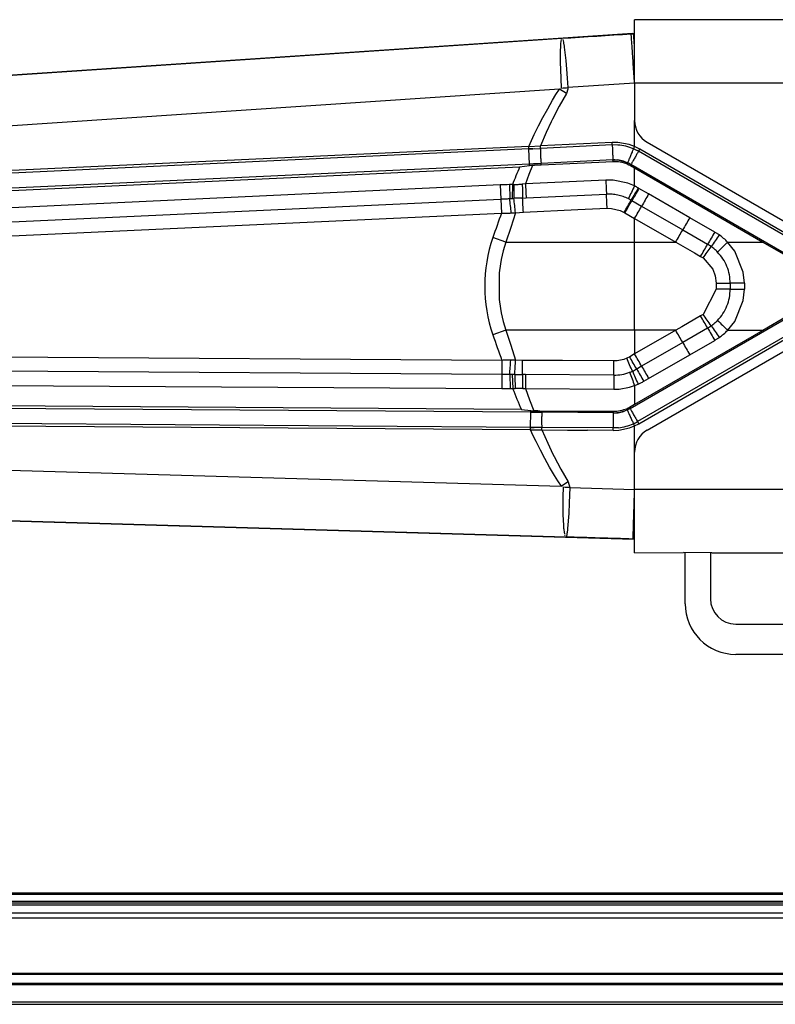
# Model space of a CAD drawing. Header units: millimetres. Extents: x -966 to 629, y -749 to 487.
# Tile 6 of 12: x -365 to -216, y 160 to 354. Entities that reach past the tile are written whole.
import ezdxf

# ---------------------------------------------------------------- set-up
doc = ezdxf.new("R2010")
doc.units = ezdxf.units.MM

# ---------------------------------------------------------------- blocks, each defined once
blk = doc.blocks.new('Diffusor-Rahmen-oben', base_point=(-826.13, 159.52))
at = {"color": 7, "linetype": 'Continuous'}
for p, q in [((345.87, 177.52), (-683.13, 177.52)), ((-808.13, 159.52), (470.87, 159.52))]:
    blk.add_line(p, q, dxfattribs=at)
at = {"color": 1, "linetype": 'Continuous'}
for p, q in [((345.87, 176.52), (-683.13, 176.52)), ((488.87, 165.64), (-826.13, 165.64)), ((488.87, 165.41), (-826.13, 165.41)), ((488.87, 163.62), (-826.13, 163.62)), ((488.87, 163.4), (-826.13, 163.4)), ((-826.13, 160.02), (488.87, 160.02))]:
    blk.add_line(p, q, dxfattribs=at)
blk = doc.blocks.new('Standard-Diffusor-kpl_', base_point=(-826.13, -731.48))
blk.add_blockref('Diffusor-Rahmen-oben', (-826.13, 159.52))
blk = doc.blocks.new('Oese', base_point=(-233.63, 228.72))
at = {"color": 7, "linetype": 'Continuous'}
for p, q in [((-233.63, 238.72), (-233.63, 248.86)), ((-228.63, 248.86), (-228.63, 239.72)), ((-168.63, 248.72), (-185.63, 248.72)), ((-185.63, 239.72), (-185.63, 248.72)), ((-157.63, 248.72), (-168.63, 248.72)), ((-157.63, 243.72), (-157.63, 248.72)), ((-178.63, 243.72), (-168.63, 243.72)), ((-157.63, 243.72), (-168.63, 243.72)), ((-180.63, 241.72), (-180.63, 238.72)), ((-223.63, 234.72), (-190.63, 234.72)), ((-190.63, 228.72), (-223.63, 228.72))]:
    blk.add_line(p, q, dxfattribs=at)
at = {"color": 1, "linetype": 'Continuous'}
blk.add_line((-168.63, 243.72), (-168.63, 248.72), dxfattribs=at)
at = {"color": 7, "linetype": 'Continuous'}
for centre, radius, start, end in [((-178.63, 241.72), 2, 90, 180), ((-223.63, 239.72), 5, 180, 270), ((-190.63, 239.72), 5, 270, 0), ((-223.63, 238.72), 10, 180, 270), ((-190.63, 238.72), 10, 270, 0)]:
    blk.add_arc(centre, radius, start, end, dxfattribs=at)
blk = doc.blocks.new('SET_Zapfen_CFK', base_point=(-233.63, 228.72))
blk.add_blockref('Oese', (-233.63, 228.72))
blk = doc.blocks.new('CFK-Haltebuegel', base_point=(-909.13, -142.89))
at = {"color": 7, "linetype": 'Continuous'}
for p, q in [((-244.01, 351.49), (-769.19, 316.17)), ((-244.01, 351.49), (-243.63, 351.5)), ((-248.04, 329.45), (-262.23, 328.78)), ((-246.96, 329.44), (-248.04, 329.45)), ((-264.52, 328.67), (-765.63, 305.16)), ((-264.52, 328.67), (-263.76, 328.71)), ((-263.76, 328.71), (-262.23, 328.78)), ((-263.76, 328.71), (-263.42, 328.73)), ((-264.38, 325.68), (-765.49, 302.17)), ((-264.37, 325.35), (-266.35, 325.08)), ((-263.62, 325.71), (-264.38, 325.68)), ((-264.38, 325.68), (-263.62, 325.71)), ((-263.82, 325.41), (-264.37, 325.35)), ((-263.82, 325.41), (-262.94, 325.49)), ((-263.28, 325.73), (-263.62, 325.71)), ((-263.62, 325.71), (-263.28, 325.73)), ((-262.85, 325.75), (-263.28, 325.73)), ((-262.94, 325.49), (-262.06, 325.54)), ((-262.09, 325.78), (-262.85, 325.75)), ((-247.9, 326.52), (-262.09, 325.78)), ((-262.06, 325.54), (-247.88, 326.2)), ((-247.9, 326.52), (-247.53, 326.46)), ((-247.53, 326.46), (-247.9, 326.52)), ((-247.88, 326.2), (-247.52, 326.21)), ((-247.53, 326.46), (-246.91, 326.5)), ((-247.15, 326.44), (-247.53, 326.46)), ((-247.52, 326.21), (-246.82, 326.16)), ((-246.91, 326.5), (-247.15, 326.44)), ((-246.91, 326.5), (-245.71, 326.18)), ((-246.43, 326.35), (-246.91, 326.5)), ((-246.82, 326.16), (-246.12, 326.04)), ((-246.07, 326.28), (-246.43, 326.35)), ((-246.12, 326.04), (-245.44, 325.83)), ((-245.71, 326.18), (-245.92, 326.32)), ((-245.71, 326.18), (-245.36, 326.06)), ((-245.36, 326.06), (-245.71, 326.18)), ((-245.44, 325.83), (-245.11, 325.7)), ((-245.36, 326.06), (-245.22, 326.01)), ((-245.22, 326.01), (-245.36, 326.06)), ((-245.22, 326.01), (-245.02, 325.93)), ((-245.02, 325.93), (-245.22, 326.01)), ((-245.11, 325.7), (-244.78, 325.55)), ((-245.02, 325.93), (-244.78, 325.83)), ((-245.02, 325.93), (-244.78, 325.83)), ((-244.78, 325.55), (-244.46, 325.38)), ((-244.56, 325.71), (-244.34, 325.59)), ((-244.56, 325.71), (-244.34, 325.59)), ((-244.46, 325.38), (-243.63, 324.9)), ((-213.25, 307.61), (-244.34, 325.59)), ((-243.63, 324.9), (-218.25, 310.25)), ((-218.25, 310.25), (-213.36, 307.41)), ((-244.51, 277.31), (-213.24, 295.41)), ((-213.36, 295.63), (-218.25, 292.79)), ((-218.25, 292.79), (-243.63, 278.14)), ((-264.16, 276.6), (-758.3, 280.19)), ((-264.18, 273.6), (-758.32, 277.19)), ((-265.98, 277.11), (-264.16, 276.94)), ((-264.16, 276.94), (-263.52, 276.89)), ((-264.16, 276.6), (-263.42, 276.59)), ((-262.72, 276.85), (-263.52, 276.89)), ((-262.67, 276.58), (-263.42, 276.59)), ((-263.42, 276.59), (-261.93, 276.58)), ((-261.92, 276.75), (-262.72, 276.85)), ((-261.93, 276.58), (-262.67, 276.58)), ((-247.82, 276.48), (-261.93, 276.58)), ((-247.82, 276.73), (-261.92, 276.75)), ((-247.48, 276.74), (-247.82, 276.73)), ((-247.82, 276.48), (-247.47, 276.48)), ((-247.82, 276.48), (-247.47, 276.48)), ((-247.14, 276.76), (-247.48, 276.74)), ((-247.47, 276.48), (-247.12, 276.51)), ((-247.47, 276.48), (-246.88, 276.47)), ((-246.8, 276.8), (-247.14, 276.76)), ((-247.12, 276.51), (-246.88, 276.47)), ((-246.88, 276.47), (-245.41, 276.92)), ((-246.88, 276.47), (-246.08, 276.7)), ((-246.14, 276.94), (-246.8, 276.8)), ((-245.81, 277.04), (-246.14, 276.94)), ((-245.94, 276.67), (-245.41, 276.92)), ((-245.49, 277.15), (-245.81, 277.04)), ((-245.15, 277.22), (-245.49, 277.15)), ((-245.41, 276.92), (-245.08, 277.06)), ((-245.41, 276.92), (-245.08, 277.06)), ((-244.91, 277.41), (-245.15, 277.22)), ((-244.89, 277.15), (-245.08, 277.06)), ((-245.08, 277.06), (-244.89, 277.15)), ((-244.64, 277.56), (-244.91, 277.41)), ((-244.51, 277.31), (-244.71, 277.24)), ((-244.71, 277.24), (-244.51, 277.31)), ((-243.63, 278.14), (-244.64, 277.56)), ((-263.44, 273.59), (-264.18, 273.6)), ((-264.18, 273.6), (-263.44, 273.59)), ((-261.95, 273.58), (-263.44, 273.59)), ((-261.95, 273.58), (-263.44, 273.59)), ((-247.85, 273.48), (-261.95, 273.58)), ((-246.81, 273.52), (-247.85, 273.48)), ((-756.21, 266.48), (-243.77, 251.52))]:
    blk.add_line(p, q, dxfattribs=at)
at = {"color": 1, "linetype": 'Continuous'}
for p, q in [((-769.19, 316.17), (-257.93, 350.55)), ((-244.29, 351.41), (-243.8, 351.45)), ((-243.8, 351.45), (-244.01, 351.49)), ((-243.8, 351.45), (-243.63, 351.5)), ((-243.63, 348.9), (-243.75, 350.74)), ((-258.25, 348.19), (-258.23, 348.76)), ((-258.23, 348.76), (-258.22, 348.97)), ((-258.22, 348.97), (-258.18, 349.53)), ((-258.18, 349.53), (-258.13, 349.93)), ((-258.13, 349.93), (-258.06, 350.29)), ((-257.81, 350.31), (-257.75, 350.05)), ((-257.75, 350.05), (-257.69, 349.78)), ((-257.69, 349.78), (-257.65, 349.56)), ((-257.65, 349.56), (-257.57, 349.01)), ((-257.57, 349.01), (-257.54, 348.8)), ((-257.54, 348.8), (-257.23, 346.13)), ((-258.26, 346.06), (-258.25, 348.19)), ((-258.25, 345.75), (-258.26, 346.06)), ((-258.22, 344.4), (-258.25, 345.75)), ((-257.23, 346.13), (-257.08, 344.47)), ((-258.15, 342.59), (-258.22, 344.4)), ((-257.08, 344.47), (-256.93, 342.67)), ((-258.04, 340.71), (-258.15, 342.59)), ((-256.93, 342.67), (-256.79, 340.8)), ((-256.79, 340.8), (-256.8, 340.49)), ((-243.63, 341.66), (-256.79, 340.8)), ((-258.46, 340.49), (-768.52, 306.2)), ((-259.82, 338.3), (-259.16, 339.4)), ((-259.16, 339.4), (-258.46, 340.49)), ((-257.11, 339.62), (-258.53, 337.09)), ((-258.46, 340.49), (-258.23, 340.57)), ((-257.11, 339.62), (-258.46, 340.49)), ((-256.8, 340.49), (-257.11, 339.62)), ((-260.79, 336.62), (-259.82, 338.3)), ((-258.53, 337.09), (-259.84, 334.52)), ((-262.6, 333.22), (-261.73, 334.89)), ((-261.73, 334.89), (-260.79, 336.62)), ((-263.45, 331.49), (-262.6, 333.22)), ((-260.09, 334.02), (-261.07, 331.92)), ((-259.84, 334.52), (-260.09, 334.02)), ((-243.63, 329.14), (-243.63, 334.31)), ((-264, 330.34), (-263.45, 331.49)), ((-261.07, 331.92), (-262.23, 329.28)), ((-264.55, 329.17), (-765.65, 305.66)), ((-264.55, 329.17), (-264, 330.34)), ((-264.55, 329.17), (-262.23, 329.28)), ((-264.52, 328.67), (-264.55, 329.17)), ((-248.05, 329.93), (-262.23, 329.28)), ((-246.92, 329.92), (-248.05, 329.93)), ((-244.7, 329.51), (-246.92, 329.92)), ((-243.63, 329.14), (-244.7, 329.51)), ((-243.1, 328.89), (-243.63, 329.14)), ((-263.76, 328.71), (-264.52, 328.67)), ((-264.38, 325.68), (-264.52, 328.67)), ((-242.59, 328.61), (-243.1, 328.89)), ((-211.74, 310.23), (-242.84, 328.19)), ((-211.49, 310.65), (-242.59, 328.61)), ((-263.82, 325.41), (-264.52, 323.59)), ((-264.37, 325.35), (-264.38, 325.68)), ((-266.35, 325.08), (-765.47, 301.67)), ((-264.52, 323.59), (-265.2, 321.77)), ((-243.63, 321.34), (-243.63, 324.9)), ((-270.18, 321.54), (-589.27, 306.64)), ((-270.18, 321.54), (-270.05, 318.76)), ((-268.36, 321.6), (-268.31, 318.85)), ((-267.78, 321.6), (-268.36, 321.6)), ((-267.78, 321.6), (-267.79, 318.87)), ((-267.47, 321.61), (-267.78, 321.6)), ((-265.2, 321.77), (-265.82, 321.71)), ((-249.32, 322.51), (-265.2, 321.77)), ((-247.85, 322.49), (-249.32, 322.51)), ((-244.98, 321.9), (-247.85, 322.49)), ((-243.63, 321.34), (-244.98, 321.9)), ((-265.05, 318.98), (-249.18, 319.72)), ((-242.76, 320.87), (-242.9, 320.95)), ((-240.84, 319.76), (-242.76, 320.87)), ((-232.72, 315.07), (-240.84, 319.76)), ((-589.14, 303.85), (-270.05, 318.76)), ((-270.05, 318.76), (-269.92, 315.97)), ((-268.31, 318.85), (-267.79, 318.87)), ((-267.79, 318.87), (-267.49, 318.89)), ((-265.76, 318.95), (-265.05, 318.98)), ((-244.31, 318.53), (-244.16, 318.45)), ((-244.16, 318.45), (-242.23, 317.34)), ((-589.01, 301.07), (-269.92, 315.97)), ((-267.17, 316.04), (-268.11, 313.16)), ((-267.99, 316), (-267.17, 316.04)), ((-267.17, 316.04), (-265.61, 316.16)), ((-265.61, 316.16), (-254.84, 316.66)), ((-254.84, 316.66), (-249.05, 316.93)), ((-249.05, 316.93), (-248.17, 316.91)), ((-248.17, 316.91), (-246.47, 316.5)), ((-246.47, 316.5), (-245.68, 316.11)), ((-245.68, 316.11), (-245.54, 316.03)), ((-245.54, 316.03), (-243.63, 314.92)), ((-242.23, 317.34), (-234.11, 312.65)), ((-243.63, 310.23), (-243.63, 314.92)), ((-243.63, 314.92), (-235.5, 310.23)), ((-227.79, 312.23), (-232.72, 315.07)), ((-268.11, 313.16), (-269.04, 310.23)), ((-234.11, 312.65), (-229.18, 309.8)), ((-269.04, 310.23), (-271.64, 311.12)), ((-269.04, 310.23), (-269.57, 308.53)), ((-269.04, 310.23), (-243.63, 310.23)), ((-243.63, 310.23), (-235.5, 310.23)), ((-243.63, 292.81), (-243.63, 310.23)), ((-235.5, 310.23), (-231.8, 308.12)), ((-223.82, 308.48), (-225.23, 310.25)), ((-225.23, 310.25), (-218.25, 310.25)), ((-269.57, 308.53), (-269.97, 306.8)), ((-231.8, 308.12), (-230.57, 307.41)), ((-222.15, 304.32), (-223.82, 308.48)), ((-270.13, 305.94), (-270.36, 304.19)), ((-269.97, 306.8), (-270.13, 305.94)), ((-230.57, 307.41), (-230.1, 307.1)), ((-230.1, 307.1), (-228.19, 304.91)), ((-270.36, 304.19), (-270.36, 298.86)), ((-228.19, 304.91), (-227.67, 303.54)), ((-221.93, 302.09), (-222.15, 304.32)), ((-227.67, 303.54), (-227.5, 302.09)), ((-227.5, 302.09), (-227.5, 300.96)), ((-224.71, 302.09), (-224.72, 300.95)), ((-221.93, 302.09), (-221.93, 300.95)), ((-227.5, 300.96), (-230.1, 295.94)), ((-222.15, 298.71), (-221.93, 300.95)), ((-270.36, 298.86), (-270.13, 297.11)), ((-223.82, 294.56), (-222.15, 298.71)), ((-270.13, 297.11), (-269.97, 296.24)), ((-269.97, 296.24), (-269.57, 294.52)), ((-269.57, 294.52), (-269.04, 292.81)), ((-230.57, 295.63), (-234.27, 293.51)), ((-230.1, 295.94), (-230.57, 295.63)), ((-225.23, 292.79), (-223.82, 294.56)), ((-269.04, 292.81), (-271.64, 291.92)), ((-269.04, 292.81), (-268.1, 289.83)), ((-243.63, 292.81), (-269.04, 292.81)), ((-243.63, 292.81), (-243.63, 288.12)), ((-235.5, 292.81), (-243.63, 292.81)), ((-235.5, 292.81), (-243.63, 288.12)), ((-211.74, 292.81), (-243.03, 274.75)), ((-242.78, 274.33), (-211.49, 292.4)), ((-234.27, 293.51), (-235.5, 292.81)), ((-229.18, 293.25), (-234.11, 290.39)), ((-218.25, 292.79), (-225.23, 292.79)), ((-234.11, 290.39), (-242.23, 285.7)), ((-232.72, 287.97), (-227.79, 290.81)), ((-269.84, 286.85), (-588.76, 288.83)), ((-268.1, 289.83), (-267.13, 286.89)), ((-269.84, 286.85), (-269.86, 284.07)), ((-267.13, 286.89), (-268.11, 286.89)), ((-265.75, 286.85), (-267.13, 286.89)), ((-257.89, 286.8), (-265.75, 286.85)), ((-247.7, 286.73), (-257.89, 286.8)), ((-247.05, 286.77), (-247.7, 286.73)), ((-245.78, 287.03), (-247.05, 286.77)), ((-245.17, 287.26), (-245.78, 287.03)), ((-244.59, 287.56), (-245.17, 287.26)), ((-243.63, 288.12), (-244.59, 287.56)), ((-240.84, 283.28), (-232.72, 287.97)), ((-269.86, 284.07), (-588.78, 286.04)), ((-242.23, 285.7), (-243.21, 285.14)), ((-588.8, 283.26), (-269.88, 281.29)), ((-269.86, 284.07), (-269.88, 281.29)), ((-267.84, 284.05), (-268.3, 284.05)), ((-268.3, 284.05), (-268.24, 281.3)), ((-267.84, 284.05), (-267.72, 281.31)), ((-267.32, 284.05), (-267.84, 284.05)), ((-265.16, 284.05), (-265.79, 284.05)), ((-247.72, 283.94), (-265.16, 284.05)), ((-241.82, 282.72), (-240.84, 283.28)), ((-265.98, 277.11), (-758.3, 280.69)), ((-268.24, 281.3), (-267.72, 281.31)), ((-267.72, 281.31), (-267.21, 281.31)), ((-265.74, 281.28), (-265.2, 281.26)), ((-265.2, 281.26), (-264.37, 279.07)), ((-265.2, 281.26), (-247.74, 281.15)), ((-247.74, 281.15), (-246.69, 281.19)), ((-246.69, 281.19), (-244.63, 281.55)), ((-244.63, 281.55), (-243.63, 281.87)), ((-243.63, 281.87), (-243.63, 278.14)), ((-264.37, 279.07), (-263.52, 276.89)), ((-264.19, 273.1), (-758.32, 276.69)), ((-264.18, 273.6), (-264.16, 276.6)), ((-264.16, 276.6), (-264.16, 276.94)), ((-263.42, 276.59), (-264.16, 276.6)), ((-755.92, 276.47), (-258.07, 261.95)), ((-264.19, 273.1), (-264.18, 273.6)), ((-263.65, 271.95), (-264.19, 273.1)), ((-261.94, 273.1), (-256.86, 273.04)), ((-261.94, 273.1), (-260.76, 270.45)), ((-256.86, 273.04), (-252.9, 273.02)), ((-247.84, 272.99), (-252.9, 273.02)), ((-247.84, 272.99), (-246.76, 273.04)), ((-246.76, 273.04), (-244.64, 273.49)), ((-244.64, 273.49), (-243.63, 273.88)), ((-243.63, 273.88), (-242.78, 274.33)), ((-243.63, 268.73), (-243.63, 273.88)), ((-263.09, 270.81), (-263.65, 271.95)), ((-262.23, 269.11), (-263.09, 270.81)), ((-261.34, 267.42), (-262.23, 269.11)), ((-260.76, 270.45), (-259.75, 268.33)), ((-260.41, 265.76), (-261.34, 267.42)), ((-259.75, 268.33), (-259.52, 267.86)), ((-259.52, 267.86), (-258.19, 265.31)), ((-257.2, 251.92), (-756.21, 266.48)), ((-259.44, 264.11), (-260.41, 265.76)), ((-258.19, 265.31), (-256.76, 262.82)), ((-258.77, 263.02), (-259.44, 264.11)), ((-258.07, 261.95), (-258.77, 263.02)), ((-256.76, 262.82), (-258.07, 261.95)), ((-257.86, 261.88), (-258.07, 261.95)), ((-257.72, 259.84), (-257.68, 261.75)), ((-256.76, 262.82), (-256.43, 261.72)), ((-256.43, 261.72), (-256.54, 258.69)), ((-256.43, 261.72), (-243.63, 261.35)), ((-257.73, 258), (-257.72, 259.84)), ((-257.72, 256.93), (-257.73, 258)), ((-256.54, 258.69), (-256.65, 256.6)), ((-257.71, 256.32), (-257.72, 256.93)), ((-257.63, 254.27), (-257.71, 256.32)), ((-256.65, 256.6), (-256.87, 253.59)), ((-243.68, 254.45), (-243.63, 256.38)), ((-257.58, 253.61), (-257.63, 254.27)), ((-257.56, 253.4), (-257.58, 253.61)), ((-257.49, 252.85), (-257.56, 253.4)), ((-256.89, 253.38), (-256.96, 252.84)), ((-256.87, 253.59), (-256.89, 253.38)), ((-257.44, 252.53), (-257.49, 252.85)), ((-257.34, 252.13), (-257.41, 252.37)), ((-257.02, 252.41), (-257.09, 252.12)), ((-256.99, 252.63), (-257.02, 252.41)), ((-256.96, 252.84), (-256.99, 252.63)), ((-243.77, 251.52), (-243.92, 251.53)), ((-243.63, 251.52), (-243.77, 251.52))]:
    blk.add_line(p, q, dxfattribs=at)
for centre, radius, start, end in [((-99.69, 254.71), 180.9, 157.1078, 158.301), ((-267.19, 257.23), 64.38, 91.0415, 92.6647), ((-19.51, 224.59), 266.57, 159.9519, 161.0589), ((-243.67, 301.52), 29.57, 161.0584, 198.9416), ((-34.48, 373.15), 250.68, 198.906, 200.1347), ((-269.49, 342.97), 61.69, 269.6457, 271.1629), ((-112.7, 342.98), 166.84, 201.6919, 203.2551)]:
    blk.add_arc(centre, radius, start, end, dxfattribs=at)
for points, knots in [([(-257.93, 350.55), (-255.66, 350.7), (-251.11, 351), (-246.57, 351.28), (-244.29, 351.41)], [0, 0, 0, 0, 6.829649, 13.661731, 13.661731, 13.661731, 13.661731]), ([(-243.63, 341.66), (-243.67, 342.29), (-243.75, 343.51), (-243.87, 345.3), (-243.98, 346.95), (-244.08, 348.4), (-244.17, 349.6), (-244.23, 350.51), (-244.27, 351.08), (-244.29, 351.34), (-244.29, 351.41)], [0, 0, 0, 0, 1.883304, 3.692707, 5.363214, 6.834823, 8.054673, 8.978949, 9.568914, 9.775493, 9.775493, 9.775493, 9.775493]), ([(-243.75, 350.74), (-243.77, 350.91), (-243.78, 351.15), (-243.8, 351.39), (-243.8, 351.45)], [0, 0, 0, 0, 0.5283007, 0.7133826, 0.7133826, 0.7133826, 0.7133826]), ([(-258.04, 340.71), (-257.83, 340.73), (-257.42, 340.76), (-257, 340.78), (-256.79, 340.8)], [0, 0, 0, 0, 0.627137, 1.254175, 1.254175, 1.254175, 1.254175]), ([(-262.23, 328.78), (-262.22, 328.81), (-262.22, 328.9), (-262.22, 329.01), (-262.23, 329.14), (-262.23, 329.23), (-262.23, 329.28)], [0, 0, 0, 0, 0.0967088, 0.250353, 0.3385774, 0.5002562, 0.5002562, 0.5002562, 0.5002562]), ([(-248.04, 329.45), (-248.04, 329.48), (-248.04, 329.56), (-248.04, 329.69), (-248.05, 329.82), (-248.05, 329.9), (-248.05, 329.93)], [0, 0, 0, 0, 0.0924389, 0.2397918, 0.3884444, 0.4821807, 0.4821807, 0.4821807, 0.4821807]), ([(-248.04, 329.45), (-248.04, 329.44), (-248.03, 329.38), (-248.03, 329.24), (-248.02, 329), (-248.01, 328.68), (-248, 328.33), (-247.98, 327.95), (-247.96, 327.57), (-247.94, 327.22), (-247.93, 326.91), (-247.91, 326.69), (-247.91, 326.57), (-247.9, 326.53), (-247.9, 326.52)], [0, 0, 0, 0, 0.020794, 0.166353, 0.435089, 0.750089, 1.111862, 1.500091, 1.888319, 2.250093, 2.560759, 2.79915, 2.914356, 2.930814, 2.930814, 2.930814, 2.930814]), ([(-243.83, 328.68), (-244.33, 328.87), (-245.34, 329.26), (-246.42, 329.38), (-246.96, 329.44)], [0, 0, 0, 0, 1.615835, 3.231664, 3.231664, 3.231664, 3.231664]), ([(-243.83, 328.68), (-243.82, 328.71), (-243.78, 328.78), (-243.73, 328.9), (-243.67, 329.03), (-243.64, 329.11), (-243.63, 329.14)], [0, 0, 0, 0, 0.0927472, 0.2403394, 0.3984481, 0.50171, 0.50171, 0.50171, 0.50171]), ([(-262.23, 328.78), (-262.23, 328.77), (-262.23, 328.72), (-262.24, 328.57), (-262.25, 328.33), (-262.24, 328.01), (-262.23, 327.66), (-262.21, 327.28), (-262.19, 326.9), (-262.17, 326.55), (-262.15, 326.23), (-262.12, 325.99), (-262.09, 325.85), (-262.09, 325.79), (-262.09, 325.78)], [0, 0, 0, 0, 0.020907, 0.167253, 0.436666, 0.751812, 1.113625, 1.501857, 1.89009, 2.251903, 2.567048, 2.836462, 2.982808, 3.003715, 3.003715, 3.003715, 3.003715]), ([(-243.83, 328.68), (-243.83, 328.67), (-243.85, 328.62), (-243.92, 328.49), (-244.01, 328.27), (-244.14, 327.98), (-244.28, 327.65), (-244.43, 327.3), (-244.58, 326.95), (-244.72, 326.63), (-244.85, 326.34), (-244.94, 326.12), (-244.99, 325.98), (-245.01, 325.93), (-245.02, 325.93)], [0, 0, 0, 0, 0.021, 0.167997, 0.438549, 0.754463, 1.116741, 1.505141, 1.893194, 2.254457, 2.568535, 2.835434, 2.979532, 3.000118, 3.000118, 3.000118, 3.000118]), ([(-242.84, 328.19), (-242.85, 328.18), (-242.87, 328.13), (-242.95, 328.01), (-243.08, 327.8), (-243.24, 327.53), (-243.41, 327.22), (-243.6, 326.89), (-243.79, 326.56), (-243.97, 326.25), (-244.13, 325.98), (-244.24, 325.77), (-244.31, 325.64), (-244.34, 325.59), (-244.34, 325.59)], [0, 0, 0, 0, 0.021005, 0.168039, 0.438441, 0.753905, 1.115622, 1.503471, 1.891089, 2.252133, 2.566379, 2.834352, 2.979458, 3.000187, 3.000187, 3.000187, 3.000187]), ([(-242.84, 328.19), (-243, 328.28), (-243.32, 328.45), (-243.66, 328.61), (-243.83, 328.68)], [0, 0, 0, 0, 0.552204, 1.104412, 1.104412, 1.104412, 1.104412]), ([(-242.84, 328.19), (-242.83, 328.21), (-242.8, 328.26), (-242.74, 328.35), (-242.67, 328.47), (-242.62, 328.56), (-242.59, 328.61)], [0, 0, 0, 0, 0.085807, 0.1716139, 0.332044, 0.492474, 0.492474, 0.492474, 0.492474]), ([(-245.02, 325.93), (-245.48, 326.09), (-246.42, 326.43), (-247.41, 326.49), (-247.9, 326.52)], [0, 0, 0, 0, 1.476266, 2.960798, 2.960798, 2.960798, 2.960798]), ([(-247.88, 326.2), (-247.88, 326.23), (-247.89, 326.3), (-247.89, 326.41), (-247.9, 326.49), (-247.9, 326.52), (-247.9, 326.52)], [0, 0, 0, 0, 0.0808684, 0.2293626, 0.3082753, 0.3195485, 0.3195485, 0.3195485, 0.3195485]), ([(-244.34, 325.59), (-244.45, 325.65), (-244.67, 325.77), (-244.9, 325.87), (-245.02, 325.93)], [0, 0, 0, 0, 0.3776696, 0.755342, 0.755342, 0.755342, 0.755342]), ([(-244.46, 325.38), (-244.46, 325.38), (-244.44, 325.42), (-244.4, 325.48), (-244.36, 325.55), (-244.34, 325.58), (-244.34, 325.59)], [0, 0, 0, 0, 0.0149855, 0.1198836, 0.2247818, 0.2397673, 0.2397673, 0.2397673, 0.2397673]), ([(-267.47, 321.61), (-267.48, 321.15), (-267.48, 320.24), (-267.49, 319.33), (-267.49, 318.89)], [0, 0, 0, 0, 1.383894, 2.726559, 2.726559, 2.726559, 2.726559]), ([(-267.47, 321.61), (-267.2, 321.63), (-266.65, 321.65), (-266.09, 321.69), (-265.82, 321.71)], [0, 0, 0, 0, 0.830437, 1.660667, 1.660667, 1.660667, 1.660667]), ([(-265.82, 321.71), (-265.81, 321.25), (-265.79, 320.33), (-265.77, 319.41), (-265.76, 318.95)], [0, 0, 0, 0, 1.400766, 2.7618, 2.7618, 2.7618, 2.7618]), ([(-265.2, 321.77), (-265.18, 321.3), (-265.13, 320.37), (-265.08, 319.44), (-265.05, 318.98)], [0, 0, 0, 0, 1.416454, 2.793269, 2.793269, 2.793269, 2.793269]), ([(-249.32, 322.51), (-249.29, 322.04), (-249.25, 321.11), (-249.2, 320.18), (-249.18, 319.72)], [0, 0, 0, 0, 1.416298, 2.792517, 2.792517, 2.792517, 2.792517]), ([(-243.63, 321.34), (-243.84, 320.91), (-244.25, 320.08), (-244.66, 319.24), (-244.86, 318.83)], [0, 0, 0, 0, 1.420482, 2.801126, 2.801126, 2.801126, 2.801126]), ([(-242.9, 320.95), (-243.02, 321.02), (-243.26, 321.15), (-243.5, 321.28), (-243.63, 321.34)], [0, 0, 0, 0, 0.4110954, 0.8221926, 0.8221926, 0.8221926, 0.8221926]), ([(-244.86, 318.83), (-245.2, 318.98), (-245.88, 319.28), (-246.96, 319.57), (-248.06, 319.73), (-248.81, 319.73), (-249.18, 319.72)], [0, 0, 0, 0, 1.112488, 2.224972, 3.337452, 4.44993, 4.44993, 4.44993, 4.44993]), ([(-249.05, 316.93), (-249.07, 317.4), (-249.11, 318.33), (-249.16, 319.26), (-249.18, 319.72)], [0, 0, 0, 0, 1.416199, 2.792315, 2.792315, 2.792315, 2.792315]), ([(-242.9, 320.95), (-243.14, 320.54), (-243.61, 319.74), (-244.08, 318.93), (-244.31, 318.53)], [0, 0, 0, 0, 1.41898, 2.796893, 2.796893, 2.796893, 2.796893]), ([(-242.76, 320.87), (-243, 320.46), (-243.47, 319.65), (-243.93, 318.85), (-244.16, 318.45)], [0, 0, 0, 0, 1.418579, 2.796129, 2.796129, 2.796129, 2.796129]), ([(-240.84, 319.76), (-241.08, 319.35), (-241.54, 318.54), (-242.01, 317.73), (-242.23, 317.34)], [0, 0, 0, 0, 1.415957, 2.791125, 2.791125, 2.791125, 2.791125]), ([(-270.05, 318.76), (-269.76, 318.77), (-269.18, 318.8), (-268.6, 318.83), (-268.31, 318.85)], [0, 0, 0, 0, 0.872657, 1.745263, 1.745263, 1.745263, 1.745263]), ([(-267.99, 316), (-268.04, 316.48), (-268.14, 317.43), (-268.25, 318.38), (-268.31, 318.85)], [0, 0, 0, 0, 1.453099, 2.862187, 2.862187, 2.862187, 2.862187]), ([(-265.76, 318.95), (-266.05, 318.94), (-266.62, 318.92), (-267.2, 318.9), (-267.49, 318.89)], [0, 0, 0, 0, 0.865874, 1.731934, 1.731934, 1.731934, 1.731934]), ([(-267.17, 316.04), (-267.22, 316.52), (-267.32, 317.47), (-267.43, 318.42), (-267.49, 318.89)], [0, 0, 0, 0, 1.45525, 2.86814, 2.86814, 2.86814, 2.86814]), ([(-265.61, 316.16), (-265.63, 316.63), (-265.68, 317.56), (-265.73, 318.49), (-265.76, 318.95)], [0, 0, 0, 0, 1.419185, 2.798489, 2.798489, 2.798489, 2.798489]), ([(-245.68, 316.11), (-245.44, 316.52), (-244.99, 317.33), (-244.53, 318.13), (-244.31, 318.53)], [0, 0, 0, 0, 1.410693, 2.780564, 2.780564, 2.780564, 2.780564]), ([(-245.54, 316.03), (-245.3, 316.44), (-244.84, 317.24), (-244.39, 318.05), (-244.16, 318.45)], [0, 0, 0, 0, 1.410867, 2.780931, 2.780931, 2.780931, 2.780931]), ([(-244.31, 318.53), (-244.4, 318.58), (-244.58, 318.69), (-244.77, 318.78), (-244.86, 318.83)], [0, 0, 0, 0, 0.3160078, 0.6320075, 0.6320075, 0.6320075, 0.6320075]), ([(-269.92, 315.97), (-269.6, 315.97), (-268.95, 315.97), (-268.31, 315.99), (-267.99, 316)], [0, 0, 0, 0, 0.964179, 1.928098, 1.928098, 1.928098, 1.928098]), ([(-243.63, 314.92), (-243.39, 315.33), (-242.93, 316.13), (-242.46, 316.94), (-242.23, 317.34)], [0, 0, 0, 0, 1.415957, 2.791125, 2.791125, 2.791125, 2.791125]), ([(-232.72, 315.07), (-232.96, 314.66), (-233.42, 313.85), (-233.88, 313.05), (-234.11, 312.65)], [0, 0, 0, 0, 1.415957, 2.791125, 2.791125, 2.791125, 2.791125]), ([(-235.5, 310.23), (-235.27, 310.64), (-234.8, 311.44), (-234.34, 312.25), (-234.11, 312.65)], [0, 0, 0, 0, 1.415957, 2.791125, 2.791125, 2.791125, 2.791125]), ([(-227.79, 312.23), (-228.02, 311.82), (-228.49, 311.01), (-228.95, 310.2), (-229.18, 309.8)], [0, 0, 0, 0, 1.421694, 2.802087, 2.802087, 2.802087, 2.802087]), ([(-226.88, 311.65), (-227.15, 311.26), (-227.69, 310.49), (-228.22, 309.73), (-228.49, 309.35)], [0, 0, 0, 0, 1.423027, 2.804313, 2.804313, 2.804313, 2.804313]), ([(-226.88, 311.65), (-227.02, 311.75), (-227.32, 311.95), (-227.63, 312.14), (-227.79, 312.23)], [0, 0, 0, 0, 0.540676, 1.081353, 1.081353, 1.081353, 1.081353]), ([(-225.23, 310.25), (-225.49, 310.5), (-226, 311), (-226.58, 311.43), (-226.88, 311.65)], [0, 0, 0, 0, 1.082748, 2.16551, 2.16551, 2.16551, 2.16551]), ([(-230.57, 307.41), (-230.33, 307.81), (-229.87, 308.61), (-229.41, 309.4), (-229.18, 309.8)], [0, 0, 0, 0, 1.401855, 2.762923, 2.762923, 2.762923, 2.762923]), ([(-228.49, 309.35), (-228.6, 309.43), (-228.82, 309.59), (-229.06, 309.73), (-229.18, 309.8)], [0, 0, 0, 0, 0.4120153, 0.8240325, 0.8240325, 0.8240325, 0.8240325]), ([(-225.23, 310.25), (-225.57, 309.91), (-226.23, 309.26), (-226.9, 308.6), (-227.23, 308.27)], [0, 0, 0, 0, 1.426395, 2.810304, 2.810304, 2.810304, 2.810304]), ([(-230.1, 307.1), (-229.82, 307.48), (-229.29, 308.23), (-228.75, 308.98), (-228.49, 309.35)], [0, 0, 0, 0, 1.402197, 2.763298, 2.763298, 2.763298, 2.763298]), ([(-227.23, 308.27), (-227.43, 308.47), (-227.82, 308.86), (-228.26, 309.19), (-228.49, 309.35)], [0, 0, 0, 0, 0.828756, 1.657517, 1.657517, 1.657517, 1.657517]), ([(-224.71, 302.09), (-224.75, 302.66), (-224.81, 303.8), (-225.32, 305.44), (-226.1, 306.98), (-226.85, 307.84), (-227.23, 308.27)], [0, 0, 0, 0, 1.709025, 3.418028, 5.126998, 6.835931, 6.835931, 6.835931, 6.835931]), ([(-227.5, 302.09), (-227.03, 302.09), (-226.1, 302.09), (-225.17, 302.09), (-224.71, 302.09)], [0, 0, 0, 0, 1.414297, 2.784546, 2.784546, 2.784546, 2.784546]), ([(-221.93, 302.09), (-222.4, 302.09), (-223.33, 302.09), (-224.26, 302.09), (-224.71, 302.09)], [0, 0, 0, 0, 1.414131, 2.783218, 2.783218, 2.783218, 2.783218]), ([(-224.72, 300.95), (-225.17, 300.95), (-226.1, 300.96), (-227.03, 300.96), (-227.5, 300.96)], [0, 0, 0, 0, 1.369669, 2.783882, 2.783882, 2.783882, 2.783882]), ([(-227.23, 294.77), (-226.85, 295.2), (-226.1, 296.06), (-225.32, 297.6), (-224.81, 299.24), (-224.75, 300.38), (-224.72, 300.95)], [0, 0, 0, 0, 1.708969, 3.417941, 5.126922, 6.835926, 6.835926, 6.835926, 6.835926]), ([(-224.72, 300.95), (-224.26, 300.95), (-223.33, 300.95), (-222.4, 300.95), (-221.93, 300.95)], [0, 0, 0, 0, 1.369669, 2.783882, 2.783882, 2.783882, 2.783882]), ([(-229.18, 293.25), (-229.41, 293.64), (-229.87, 294.43), (-230.33, 295.23), (-230.57, 295.63)], [0, 0, 0, 0, 1.361067, 2.762923, 2.762923, 2.762923, 2.762923]), ([(-228.49, 293.69), (-228.75, 294.06), (-229.29, 294.81), (-229.82, 295.56), (-230.1, 295.94)], [0, 0, 0, 0, 1.3612, 2.763411, 2.763411, 2.763411, 2.763411]), ([(-228.49, 293.69), (-228.26, 293.86), (-227.82, 294.19), (-227.43, 294.57), (-227.23, 294.77)], [0, 0, 0, 0, 0.828763, 1.657519, 1.657519, 1.657519, 1.657519]), ([(-227.23, 294.77), (-226.9, 294.44), (-226.23, 293.78), (-225.57, 293.13), (-225.23, 292.79)], [0, 0, 0, 0, 1.383913, 2.810309, 2.810309, 2.810309, 2.810309]), ([(-234.11, 290.39), (-234.34, 290.79), (-234.8, 291.6), (-235.27, 292.4), (-235.5, 292.81)], [0, 0, 0, 0, 1.375168, 2.791125, 2.791125, 2.791125, 2.791125]), ([(-229.18, 293.25), (-229.06, 293.32), (-228.82, 293.46), (-228.6, 293.61), (-228.49, 293.69)], [0, 0, 0, 0, 0.4120182, 0.8240359, 0.8240359, 0.8240359, 0.8240359]), ([(-229.18, 293.25), (-228.95, 292.85), (-228.49, 292.03), (-228.02, 291.22), (-227.79, 290.81)], [0, 0, 0, 0, 1.380393, 2.802085, 2.802085, 2.802085, 2.802085]), ([(-228.49, 293.69), (-228.22, 293.31), (-227.69, 292.55), (-227.15, 291.78), (-226.88, 291.39)], [0, 0, 0, 0, 1.381167, 2.80405, 2.80405, 2.80405, 2.80405]), ([(-226.88, 291.39), (-226.58, 291.61), (-226, 292.04), (-225.49, 292.54), (-225.23, 292.79)], [0, 0, 0, 0, 1.082759, 2.165506, 2.165506, 2.165506, 2.165506]), ([(-234.11, 290.39), (-233.88, 289.99), (-233.42, 289.19), (-232.96, 288.38), (-232.72, 287.97)], [0, 0, 0, 0, 1.375168, 2.791125, 2.791125, 2.791125, 2.791125]), ([(-227.79, 290.81), (-227.63, 290.9), (-227.32, 291.09), (-227.02, 291.29), (-226.88, 291.39)], [0, 0, 0, 0, 0.540676, 1.081348, 1.081348, 1.081348, 1.081348]), ([(-268.11, 286.89), (-268.4, 286.89), (-268.98, 286.89), (-269.55, 286.87), (-269.84, 286.85)], [0, 0, 0, 0, 0.864444, 1.729085, 1.729085, 1.729085, 1.729085]), ([(-268.3, 284.05), (-268.27, 284.52), (-268.2, 285.47), (-268.14, 286.41), (-268.11, 286.89)], [0, 0, 0, 0, 1.402079, 2.848275, 2.848275, 2.848275, 2.848275]), ([(-267.32, 284.05), (-267.29, 284.51), (-267.22, 285.46), (-267.16, 286.41), (-267.13, 286.89)], [0, 0, 0, 0, 1.405697, 2.853632, 2.853632, 2.853632, 2.853632]), ([(-265.79, 284.05), (-265.78, 284.51), (-265.76, 285.44), (-265.75, 286.37), (-265.75, 286.85)], [0, 0, 0, 0, 1.378247, 2.796758, 2.796758, 2.796758, 2.796758]), ([(-247.72, 283.94), (-247.72, 284.4), (-247.71, 285.33), (-247.71, 286.26), (-247.7, 286.73)], [0, 0, 0, 0, 1.376007, 2.792208, 2.792208, 2.792208, 2.792208]), ([(-244.06, 284.71), (-244.24, 285.13), (-244.61, 285.98), (-244.98, 286.83), (-245.17, 287.26)], [0, 0, 0, 0, 1.372129, 2.784845, 2.784845, 2.784845, 2.784845]), ([(-243.21, 285.14), (-243.44, 285.54), (-243.9, 286.34), (-244.36, 287.15), (-244.59, 287.56)], [0, 0, 0, 0, 1.371977, 2.784691, 2.784691, 2.784691, 2.784691]), ([(-242.23, 285.7), (-242.46, 286.1), (-242.93, 286.91), (-243.39, 287.71), (-243.63, 288.12)], [0, 0, 0, 0, 1.375168, 2.791125, 2.791125, 2.791125, 2.791125]), ([(-247.72, 283.94), (-247.19, 283.96), (-246.12, 284), (-245.11, 284.33), (-244.6, 284.49)], [0, 0, 0, 0, 1.592184, 3.184374, 3.184374, 3.184374, 3.184374]), ([(-244.6, 284.49), (-244.51, 284.52), (-244.33, 284.59), (-244.15, 284.67), (-244.06, 284.71)], [0, 0, 0, 0, 0.2907333, 0.5814657, 0.5814657, 0.5814657, 0.5814657]), ([(-244.6, 284.49), (-244.44, 284.06), (-244.12, 283.19), (-243.79, 282.31), (-243.63, 281.87)], [0, 0, 0, 0, 1.378013, 2.796744, 2.796744, 2.796744, 2.796744]), ([(-244.06, 284.71), (-243.92, 284.77), (-243.63, 284.91), (-243.35, 285.06), (-243.21, 285.14)], [0, 0, 0, 0, 0.4754023, 0.950802, 0.950802, 0.950802, 0.950802]), ([(-244.06, 284.71), (-243.88, 284.29), (-243.5, 283.44), (-243.12, 282.59), (-242.93, 282.15)], [0, 0, 0, 0, 1.377022, 2.794783, 2.794783, 2.794783, 2.794783]), ([(-243.21, 285.14), (-242.98, 284.74), (-242.52, 283.93), (-242.05, 283.13), (-241.82, 282.72)], [0, 0, 0, 0, 1.375779, 2.792413, 2.792413, 2.792413, 2.792413]), ([(-242.23, 285.7), (-242.01, 285.31), (-241.54, 284.5), (-241.08, 283.69), (-240.84, 283.28)], [0, 0, 0, 0, 1.375168, 2.791125, 2.791125, 2.791125, 2.791125]), ([(-268.3, 284.05), (-268.56, 284.06), (-269.08, 284.06), (-269.6, 284.07), (-269.86, 284.07)], [0, 0, 0, 0, 0.780344, 1.560727, 1.560727, 1.560727, 1.560727]), ([(-267.32, 284.05), (-267.07, 284.05), (-266.55, 284.04), (-266.04, 284.05), (-265.79, 284.05)], [0, 0, 0, 0, 0.768577, 1.536994, 1.536994, 1.536994, 1.536994]), ([(-267.32, 284.05), (-267.3, 283.6), (-267.27, 282.69), (-267.23, 281.77), (-267.21, 281.31)], [0, 0, 0, 0, 1.348205, 2.737877, 2.737877, 2.737877, 2.737877]), ([(-265.79, 284.05), (-265.78, 283.6), (-265.77, 282.67), (-265.75, 281.75), (-265.74, 281.28)], [0, 0, 0, 0, 1.36333, 2.76685, 2.76685, 2.76685, 2.76685]), ([(-265.16, 284.05), (-265.17, 283.59), (-265.19, 282.66), (-265.19, 281.73), (-265.2, 281.26)], [0, 0, 0, 0, 1.376165, 2.792397, 2.792397, 2.792397, 2.792397]), ([(-247.72, 283.94), (-247.73, 283.48), (-247.74, 282.55), (-247.74, 281.62), (-247.74, 281.15)], [0, 0, 0, 0, 1.376009, 2.792212, 2.792212, 2.792212, 2.792212]), ([(-242.93, 282.15), (-242.74, 282.24), (-242.36, 282.42), (-242, 282.62), (-241.82, 282.72)], [0, 0, 0, 0, 0.623093, 1.246181, 1.246181, 1.246181, 1.246181]), ([(-265.74, 281.28), (-265.99, 281.29), (-266.48, 281.3), (-266.97, 281.31), (-267.21, 281.31)], [0, 0, 0, 0, 0.735658, 1.47151, 1.47151, 1.47151, 1.47151]), ([(-243.63, 281.87), (-243.51, 281.91), (-243.27, 282), (-243.04, 282.1), (-242.93, 282.15)], [0, 0, 0, 0, 0.3778365, 0.7556717, 0.7556717, 0.7556717, 0.7556717]), ([(-261.93, 276.58), (-261.93, 276.57), (-261.94, 276.52), (-261.96, 276.37), (-261.98, 276.13), (-261.99, 275.81), (-261.99, 275.46), (-262, 275.08), (-262, 274.7), (-262, 274.34), (-261.99, 274.03), (-261.97, 273.79), (-261.96, 273.64), (-261.95, 273.59), (-261.95, 273.58)], [0, 0, 0, 0, 0.020908, 0.16726, 0.43668, 0.751827, 1.113639, 1.501872, 1.890105, 2.251918, 2.567065, 2.836485, 2.982837, 3.003745, 3.003745, 3.003745, 3.003745]), ([(-247.82, 276.48), (-247.35, 276.5), (-246.4, 276.54), (-245.52, 276.89), (-245.08, 277.06)], [0, 0, 0, 0, 1.410373, 2.820752, 2.820752, 2.820752, 2.820752]), ([(-245.08, 277.06), (-244.99, 277.11), (-244.8, 277.2), (-244.61, 277.27), (-244.51, 277.31)], [0, 0, 0, 0, 0.311954, 0.62374, 0.62374, 0.62374, 0.62374]), ([(-245.08, 277.06), (-245.06, 277.01), (-245, 276.87), (-244.89, 276.63), (-244.74, 276.3), (-244.58, 275.93), (-244.4, 275.55), (-244.23, 275.17), (-244.07, 274.83), (-243.95, 274.56), (-243.87, 274.4), (-243.84, 274.34), (-243.84, 274.33)], [0, 0, 0, 0, 0.150544, 0.459839, 0.814601, 1.22728, 1.663007, 2.084967, 2.463024, 2.793293, 2.974274, 3.000128, 3.000128, 3.000128, 3.000128]), ([(-244.51, 277.31), (-244.49, 277.28), (-244.42, 277.15), (-244.3, 276.93), (-244.12, 276.62), (-243.92, 276.27), (-243.71, 275.9), (-243.5, 275.55), (-243.31, 275.22), (-243.16, 274.97), (-243.07, 274.81), (-243.03, 274.76), (-243.03, 274.75)], [0, 0, 0, 0, 0.132055, 0.422749, 0.777318, 1.189889, 1.625605, 2.047652, 2.425914, 2.756641, 2.937996, 2.963904, 2.963904, 2.963904, 2.963904]), ([(-247.82, 276.48), (-247.82, 276.47), (-247.83, 276.41), (-247.83, 276.27), (-247.84, 276.03), (-247.84, 275.71), (-247.84, 275.36), (-247.85, 274.98), (-247.85, 274.6), (-247.85, 274.24), (-247.85, 273.93), (-247.85, 273.68), (-247.85, 273.54), (-247.85, 273.48), (-247.85, 273.48)], [0, 0, 0, 0, 0.020795, 0.166356, 0.435095, 0.750095, 1.111869, 1.500097, 1.888326, 2.2501, 2.565099, 2.833838, 2.9794, 3.000194, 3.000194, 3.000194, 3.000194]), ([(-243.84, 274.33), (-243.7, 274.4), (-243.42, 274.53), (-243.16, 274.67), (-243.03, 274.75)], [0, 0, 0, 0, 0.4561222, 0.9122416, 0.9122416, 0.9122416, 0.9122416]), ([(-242.78, 274.33), (-242.8, 274.36), (-242.82, 274.41), (-242.88, 274.5), (-242.95, 274.61), (-243, 274.7), (-243.03, 274.75)], [0, 0, 0, 0, 0.0844493, 0.1688985, 0.3258704, 0.4828423, 0.4828423, 0.4828423, 0.4828423]), ([(-264.19, 273.1), (-263.81, 273.1), (-263.06, 273.1), (-262.31, 273.1), (-261.94, 273.1)], [0, 0, 0, 0, 1.124857, 2.249334, 2.249334, 2.249334, 2.249334]), ([(-261.94, 273.1), (-261.94, 273.13), (-261.94, 273.22), (-261.94, 273.36), (-261.95, 273.48), (-261.95, 273.55), (-261.95, 273.58)], [0, 0, 0, 0, 0.1049352, 0.2692368, 0.4057075, 0.4828696, 0.4828696, 0.4828696, 0.4828696]), ([(-247.84, 272.99), (-247.84, 273.03), (-247.84, 273.11), (-247.84, 273.24), (-247.84, 273.37), (-247.84, 273.45), (-247.85, 273.48)], [0, 0, 0, 0, 0.093784, 0.24252, 0.3899782, 0.482487, 0.482487, 0.482487, 0.482487]), ([(-246.81, 273.52), (-246.3, 273.6), (-245.28, 273.75), (-244.32, 274.14), (-243.84, 274.33)], [0, 0, 0, 0, 1.547155, 3.094316, 3.094316, 3.094316, 3.094316]), ([(-243.63, 273.88), (-243.64, 273.91), (-243.67, 273.99), (-243.73, 274.11), (-243.79, 274.23), (-243.82, 274.3), (-243.84, 274.33)], [0, 0, 0, 0, 0.0955303, 0.247398, 0.3993883, 0.495043, 0.495043, 0.495043, 0.495043]), ([(-256.43, 261.72), (-256.64, 261.72), (-257.06, 261.74), (-257.47, 261.75), (-257.68, 261.75)], [0, 0, 0, 0, 0.62682, 1.253739, 1.253739, 1.253739, 1.253739]), ([(-243.92, 251.53), (-243.92, 251.6), (-243.91, 251.85), (-243.89, 252.41), (-243.86, 253.31), (-243.83, 254.52), (-243.78, 255.98), (-243.73, 257.65), (-243.68, 259.46), (-243.64, 260.71), (-243.63, 261.35)], [0, 0, 0, 0, 0.198331, 0.769204, 1.678887, 2.897795, 4.380632, 6.07229, 7.909901, 9.825173, 9.825173, 9.825173, 9.825173]), ([(-243.77, 251.52), (-243.77, 251.59), (-243.76, 251.85), (-243.74, 252.42), (-243.72, 253.33), (-243.7, 254.04), (-243.68, 254.45)], [0, 0, 0, 0, 0.201633, 0.779884, 1.699339, 2.930828, 2.930828, 2.930828, 2.930828]), ([(-243.92, 251.53), (-246.13, 251.6), (-250.56, 251.72), (-254.98, 251.85), (-257.2, 251.92)], [0, 0, 0, 0, 6.642411, 13.28365, 13.28365, 13.28365, 13.28365])]:
    blk.add_open_spline(points, degree=3, knots=knots, dxfattribs=at)
for points in [[(-262.06, 325.54), (-262.06, 325.58), (-262.07, 325.66), (-262.08, 325.74), (-262.09, 325.78)], [(-245.11, 325.7), (-245.09, 325.74), (-245.06, 325.81), (-245.03, 325.89), (-245.02, 325.93)], [(-261.93, 276.58), (-261.93, 276.61), (-261.92, 276.67), (-261.92, 276.72), (-261.92, 276.75)], [(-247.82, 276.48), (-247.82, 276.52), (-247.82, 276.6), (-247.82, 276.69), (-247.82, 276.73)], [(-245.08, 277.06), (-245.09, 277.09), (-245.12, 277.14), (-245.14, 277.19), (-245.15, 277.22)], [(-244.51, 277.31), (-244.53, 277.35), (-244.58, 277.44), (-244.62, 277.52), (-244.64, 277.56)]]:
    blk.add_open_spline(points, degree=3, dxfattribs=at)
blk = doc.blocks.new('Manschette-oben', base_point=(-243.63, 311.22))
at = {"color": 7, "linetype": 'Continuous'}
for p, q in [((-93.63, 354.22), (-243.63, 354.22)), ((-243.63, 341.72), (-243.63, 354.22)), ((-93.63, 354.22), (-93.63, 341.72)), ((-243.63, 341.72), (-243.63, 334.31)), ((-93.63, 341.72), (-93.63, 334.31)), ((-241.13, 329.98), (-209.79, 311.89)), ((-96.13, 329.98), (-127.47, 311.89)), ((-207.29, 311.22), (-129.97, 311.22))]:
    blk.add_line(p, q, dxfattribs=at)
at = {"color": 1, "linetype": 'Continuous'}
for p, q in [((-243.63, 341.72), (-209.38, 341.72)), ((-127.88, 341.72), (-93.63, 341.72))]:
    blk.add_line(p, q, dxfattribs=at)
at = {"color": 7, "linetype": 'Continuous'}
for centre, start, end in [((-238.63, 334.31), 180, 240), ((-98.63, 334.31), 300, 0), ((-207.29, 316.22), 240, 270), ((-129.97, 316.22), 270, 300)]:
    blk.add_arc(centre, 5, start, end, dxfattribs=at)
blk = doc.blocks.new('Manschette-unten', base_point=(-243.63, 248.82))
at = {"color": 7, "linetype": 'Continuous'}
for p, q in [((-241.13, 273.06), (-209.79, 291.15)), ((-129.97, 291.82), (-207.29, 291.82)), ((-96.13, 273.06), (-127.47, 291.15)), ((-243.63, 261.32), (-243.63, 268.73)), ((-93.63, 261.32), (-93.63, 268.73)), ((-243.63, 248.82), (-243.63, 261.32)), ((-93.63, 261.32), (-93.63, 248.82)), ((-243.63, 248.82), (-233.93, 248.86)), ((-228.33, 248.82), (-233.93, 248.86)), ((-228.33, 248.82), (-93.63, 248.82))]:
    blk.add_line(p, q, dxfattribs=at)
at = {"color": 1, "linetype": 'Continuous'}
for p, q in [((-209.38, 261.32), (-243.63, 261.32)), ((-93.63, 261.32), (-127.88, 261.32))]:
    blk.add_line(p, q, dxfattribs=at)
at = {"color": 7, "linetype": 'Continuous'}
for centre, start, end in [((-207.29, 286.82), 90, 120), ((-129.97, 286.82), 60, 90), ((-238.63, 268.73), 120, 180), ((-98.63, 268.73), 0, 60)]:
    blk.add_arc(centre, 5, start, end, dxfattribs=at)
blk = doc.blocks.new('CFK-Haltebügel-kpl_', base_point=(-965.85, -210.63))
for name, p in [('Manschette-oben', (-243.63, 311.22)), ('CFK-Haltebuegel', (-909.13, -142.89)), ('Manschette-unten', (-243.63, 248.82))]:
    blk.add_blockref(name, p)
blk = doc.blocks.new('Carbonbügel', base_point=(-965.85, -210.63))
for name, p in [('SET_Zapfen_CFK', (-233.63, 228.72)), ('CFK-Haltebügel-kpl_', (-965.85, -210.63))]:
    blk.add_blockref(name, p)
blk = doc.blocks.new('Gehaeuseprofil__12', base_point=(-795.13, 177.52))
at = {"color": 7, "linetype": 'Continuous'}
for p, q in [((360.28, 181.52), (-697.53, 181.52)), ((353.33, 179.52), (-690.58, 179.52))]:
    blk.add_line(p, q, dxfattribs=at)
at = {"color": 1, "linetype": 'Continuous'}
for p, q in [((359.24, 181.22), (-696.49, 181.22)), ((354.37, 179.82), (-691.62, 179.82)), ((-689.54, 179.22), (352.28, 179.22))]:
    blk.add_line(p, q, dxfattribs=at)
blk = doc.blocks.new('Gehaeuse-kpl___47', base_point=(-903.85, -749.48))
blk.add_blockref('Gehaeuseprofil__12', (-795.13, 177.52))
blk = doc.blocks.new('Montage-fuer-Funktionstest__48', base_point=(-903.85, -749.48))
blk.add_blockref('Gehaeuse-kpl___47', (-903.85, -749.48))
blk = doc.blocks.new('S360-C__49', base_point=(-965.85, -749.48))
for name, p in [('Carbonbügel', (-965.85, -210.63)), ('Montage-fuer-Funktionstest__48', (-903.85, -749.48)), ('Standard-Diffusor-kpl_', (-826.13, -731.48))]:
    blk.add_blockref(name, p)
blk = doc.blocks.new('VordansA', base_point=(-195, 139))
blk.add_blockref('S360-C__49', (-965.85, -749.48))

msp = doc.modelspace()

# ---------------------------------------------------------------- block references
msp.add_blockref('VordansA', (-195, 139))

doc.saveas('drawing.dxf')
